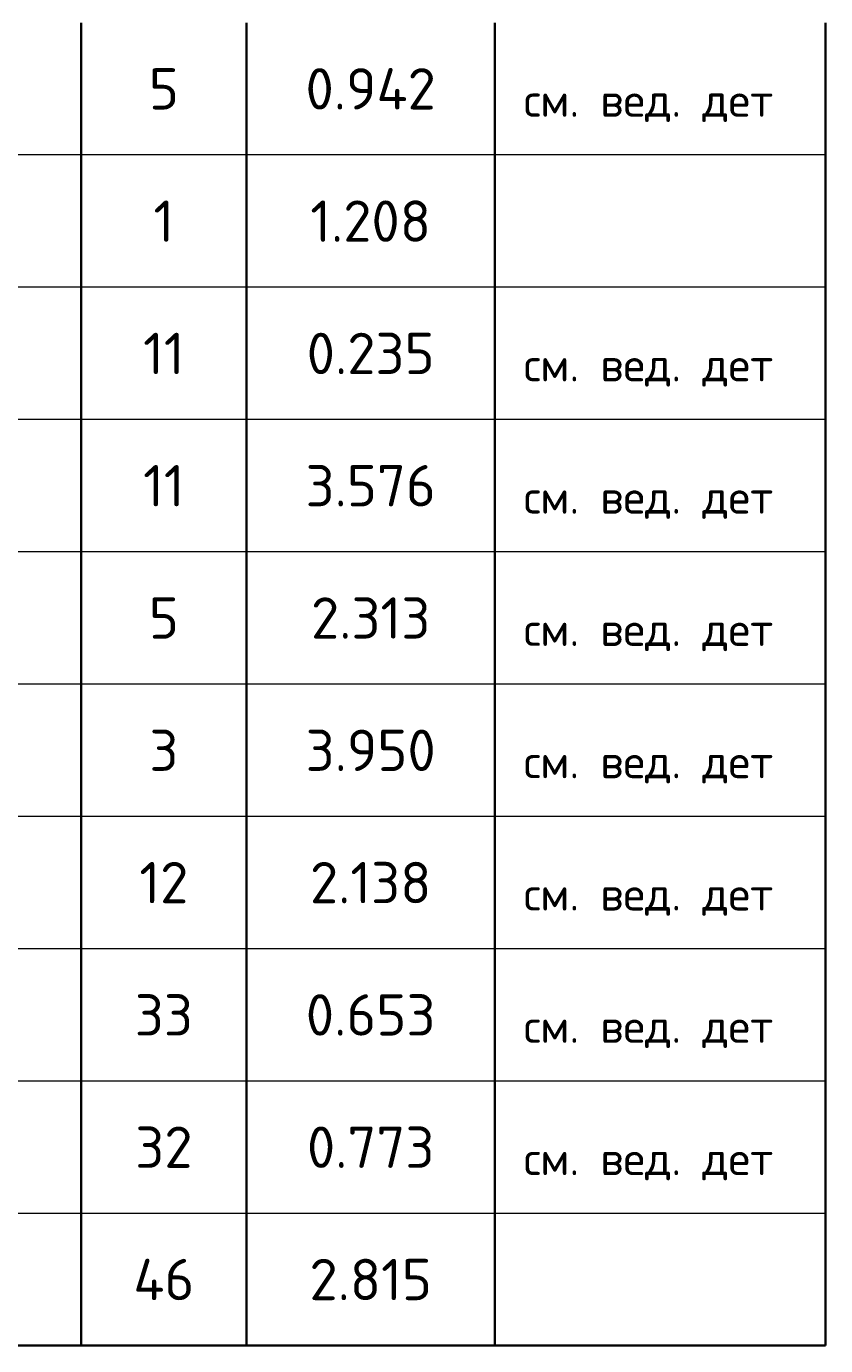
# Model space of a CAD drawing. Header units: millimetres. Extents: x 19591 to 29957, y 54797 to 60130.
# Tile 3 of 7: x 22325 to 23291, y 57017 to 58613. Entities that reach past the tile are written whole.
import ezdxf

# ---------------------------------------------------------------- set-up
doc = ezdxf.new("R2010")
doc.units = ezdxf.units.MM
doc.layers.add('Standard', color=7, linetype='Continuous', lineweight=25)
doc.styles.add('ARIAL', font='ARIAL.TTF')
doc.styles.add('ISOCPEUR', font='ISOCPEUR')

msp = doc.modelspace()

# ---------------------------------------------------------------- linework, layer by layer
at = {"layer": 'Standard', "color": 7, "linetype": 'Continuous', "lineweight": 35, "transparency": 33554687}
for p, q in [((22391.5, 58617.4), (22391.5, 58457.4)), ((22591.5, 58617.4), (22591.5, 58457.4)), ((22891.5, 58617.4), (22891.5, 58457.4)), ((23291.5, 58617.4), (23291.5, 58457.4)), ((22391.5, 58457.4), (22391.5, 58297.4)), ((22591.5, 58457.4), (22591.5, 58297.4)), ((22891.5, 58457.4), (22891.5, 58297.4)), ((23291.5, 58457.4), (23291.5, 58297.4)), ((22391.5, 58297.4), (22391.5, 58137.4)), ((22591.5, 58297.4), (22591.5, 58137.4)), ((22891.5, 58297.4), (22891.5, 58137.4)), ((23291.5, 58297.4), (23291.5, 58137.4)), ((22391.5, 58137.4), (22391.5, 57977.4)), ((22591.5, 58137.4), (22591.5, 57977.4)), ((22891.5, 58137.4), (22891.5, 57977.4)), ((23291.5, 58137.4), (23291.5, 57977.4)), ((22391.5, 57977.4), (22391.5, 57817.4)), ((22591.5, 57977.4), (22591.5, 57817.4)), ((22891.5, 57977.4), (22891.5, 57817.4)), ((23291.5, 57977.4), (23291.5, 57817.4)), ((22391.5, 57817.4), (22391.5, 57657.4)), ((22591.5, 57817.4), (22591.5, 57657.4)), ((22891.5, 57817.4), (22891.5, 57657.4)), ((23291.5, 57817.4), (23291.5, 57657.4)), ((22391.5, 57657.4), (22391.5, 57497.4)), ((22591.5, 57657.4), (22591.5, 57497.4)), ((22891.5, 57657.4), (22891.5, 57497.4)), ((23291.5, 57657.4), (23291.5, 57497.4)), ((22391.5, 57497.4), (22391.5, 57337.4)), ((22591.5, 57497.4), (22591.5, 57337.4)), ((22891.5, 57497.4), (22891.5, 57337.4)), ((23291.5, 57497.4), (23291.5, 57337.4)), ((22391.5, 57337.4), (22391.5, 57177.4)), ((22591.5, 57337.4), (22591.5, 57177.4)), ((22891.5, 57337.4), (22891.5, 57177.4)), ((23291.5, 57337.4), (23291.5, 57177.4)), ((22391.5, 57177.4), (22391.5, 57017.4)), ((22591.5, 57177.4), (22591.5, 57017.4)), ((22891.5, 57177.4), (22891.5, 57017.4)), ((23291.5, 57177.4), (23291.5, 57017.4)), ((19591.5, 57017.4), (23291.5, 57017.4))]:
    msp.add_line(p, q, dxfattribs=at)
at = {"layer": 'Standard', "color": 7, "linetype": 'Continuous', "lineweight": 13, "transparency": 33554687}
for p, q in [((23291.5, 58457.4), (19591.5, 58457.4)), ((23291.5, 58297.4), (19591.5, 58297.4)), ((23291.5, 58137.4), (19591.5, 58137.4)), ((23291.5, 57977.4), (19591.5, 57977.4)), ((23291.5, 57817.4), (19591.5, 57817.4)), ((23291.5, 57657.4), (19591.5, 57657.4)), ((23291.5, 57497.4), (19591.5, 57497.4)), ((23291.5, 57337.4), (19591.5, 57337.4)), ((23291.5, 57177.4), (19591.5, 57177.4)), ((23291.5, 57017.4), (19591.5, 57017.4))]:
    msp.add_line(p, q, dxfattribs=at)

# ---------------------------------------------------------------- texts
at = {"layer": 'Standard', "color": 7, "linetype": 'Continuous', "lineweight": 35, "transparency": 33554687, "char_height": 10, "attachment_point": 5, "style": 'ISOCPEUR'}
for s, insert, width in [('\\A1;{\\fISOCPEUR|i0|b0;\\H50.000000;\\W1.000000;\\C7;5}\\P', (22491.5, 58537.4), 54.444), ('\\A1;{\\fISOCPEUR|i0|b0;\\H50.000000;\\W1.000000;\\C7;0.942}\\P', (22741.5, 58537.4), 183.529), ('\\A1;{\\fISOCPEUR|i0|b0;\\H50.000000;\\W1.000000;\\C7;1}\\P', (22491.5, 58377.4), 38.889), ('\\A1;{\\fISOCPEUR|i0|b0;\\H50.000000;\\W1.000000;\\C7;1.208}\\P', (22741.5, 58377.4), 166.97), ('\\A1;{\\fISOCPEUR|i0|b0;\\H50.000000;\\W1.000000;\\C7;11}\\P', (22491.5, 58217.4), 65.625), ('\\A1;{\\fISOCPEUR|i0|b0;\\H50.000000;\\W1.000000;\\C7;0.235}\\P', (22741.5, 58217.4), 178.485), ('\\A1;{\\fISOCPEUR|i0|b0;\\H50.000000;\\W1.000000;\\C7;11}\\P', (22491.5, 58057.4), 65.625), ('\\A1;{\\fISOCPEUR|i0|b0;\\H50.000000;\\W1.000000;\\C7;3.576}\\P', (22741.5, 58057.4), 178.485), ('\\A1;{\\fISOCPEUR|i0|b0;\\H50.000000;\\W1.000000;\\C7;5}\\P', (22491.5, 57897.4), 54.444), ('\\A1;{\\fISOCPEUR|i0|b0;\\H50.000000;\\W1.000000;\\C7;2.313}\\P', (22741.5, 57897.4), 166.97), ('\\A1;{\\fISOCPEUR|i0|b0;\\H50.000000;\\W1.000000;\\C7;3}\\P', (22491.5, 57737.4), 54.444), ('\\A1;{\\fISOCPEUR|i0|b0;\\H50.000000;\\W1.000000;\\C7;3.950}\\P', (22741.5, 57737.4), 178.485), ('\\A1;{\\fISOCPEUR|i0|b0;\\H50.000000;\\W1.000000;\\C7;12}\\P', (22491.5, 57577.4), 78.75), ('\\A1;{\\fISOCPEUR|i0|b0;\\H50.000000;\\W1.000000;\\C7;2.138}\\P', (22741.5, 57577.4), 166.97), ('\\A1;{\\fISOCPEUR|i0|b0;\\H50.000000;\\W1.000000;\\C7;33}\\P', (22491.5, 57417.4), 91.875), ('\\A1;{\\fISOCPEUR|i0|b0;\\H50.000000;\\W1.000000;\\C7;0.653}\\P', (22741.5, 57417.4), 178.485), ('\\A1;{\\fISOCPEUR|i0|b0;\\H50.000000;\\W1.000000;\\C7;32}\\P', (22491.5, 57257.4), 91.875), ('\\A1;{\\fISOCPEUR|i0|b0;\\H50.000000;\\W1.000000;\\C7;0.773}\\P', (22741.5, 57257.4), 178.485), ('\\A1;{\\fISOCPEUR|i0|b0;\\H50.000000;\\W1.000000;\\C7;46}\\P', (22491.5, 57097.4), 97.059), ('\\A1;{\\fISOCPEUR|i0|b0;\\H50.000000;\\W1.000000;\\C7;2.815}\\P', (22741.5, 57097.4), 166.97)]:
    msp.add_mtext(s, dxfattribs=dict(at, insert=insert, width=width))
at = {"layer": 'Standard', "color": 7, "linetype": 'Continuous', "lineweight": 13, "transparency": 33554687, "char_height": 8, "attachment_point": 7}
for s, insert, width, style in [('\\A1;{\\fISOCPEUR|i0|b0;\\H40.000000;\\W1.000000;\\C7;см. вед. дет}\\P', (22926.6, 58497.3), 323.487, 'ISOCPEUR'), ('}\\P', (22926.6, 58337.3), 13.985, 'ARIAL'), ('\\A1;{\\fISOCPEUR|i0|b0;\\H40.000000;\\W1.000000;\\C7;см. вед. дет}\\P', (22926.6, 58177.3), 323.487, 'ISOCPEUR'), ('\\A1;{\\fISOCPEUR|i0|b0;\\H40.000000;\\W1.000000;\\C7;см. вед. дет}\\P', (22926.6, 58017.3), 323.487, 'ISOCPEUR'), ('\\A1;{\\fISOCPEUR|i0|b0;\\H40.000000;\\W1.000000;\\C7;см. вед. дет}\\P', (22926.6, 57857.3), 323.487, 'ISOCPEUR'), ('\\A1;{\\fISOCPEUR|i0|b0;\\H40.000000;\\W1.000000;\\C7;см. вед. дет}\\P', (22926.6, 57697.3), 323.487, 'ISOCPEUR'), ('\\A1;{\\fISOCPEUR|i0|b0;\\H40.000000;\\W1.000000;\\C7;см. вед. дет}\\P', (22926.6, 57537.3), 323.487, 'ISOCPEUR'), ('\\A1;{\\fISOCPEUR|i0|b0;\\H40.000000;\\W1.000000;\\C7;см. вед. дет}\\P', (22926.6, 57377.3), 323.487, 'ISOCPEUR'), ('\\A1;{\\fISOCPEUR|i0|b0;\\H40.000000;\\W1.000000;\\C7;см. вед. дет}\\P', (22926.6, 57217.3), 323.487, 'ISOCPEUR'), ('}\\P', (22926.6, 57057.3), 13.985, 'ARIAL')]:
    msp.add_mtext(s, dxfattribs=dict(at, insert=insert, width=width, style=style))

doc.saveas('drawing.dxf')
